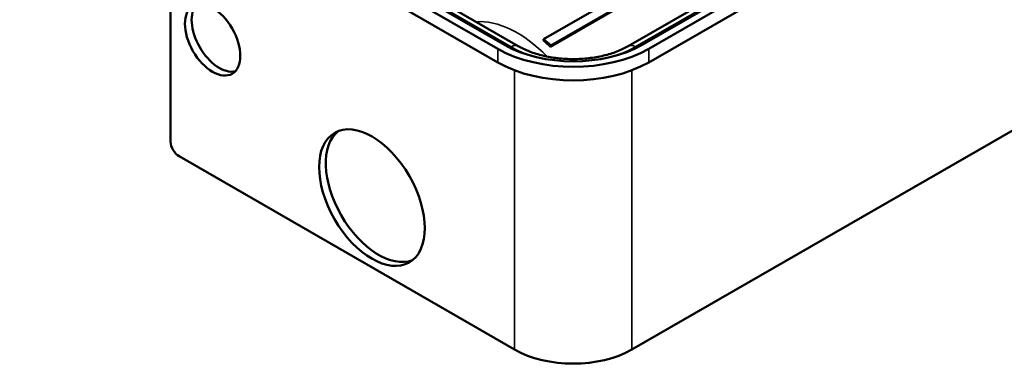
# Model space of a CAD drawing. Header units: millimetres. Extents: x 239 to 1147, y -554 to 286.
# Tile 4 of 10: x 1017 to 1100, y -221 to -191. Entities that reach past the tile are written whole.
import ezdxf

# ---------------------------------------------------------------- set-up
doc = ezdxf.new("R2010")
doc.units = ezdxf.units.MM
doc.header["$LTSCALE"] = 2
doc.layers.add('Etroit visible (ISO)', color=7, linetype='Continuous', lineweight=35)
doc.layers.add('Visible (ISO)', color=7, linetype='Continuous', lineweight=50)

msp = doc.modelspace()

# ---------------------------------------------------------------- linework, layer by layer
at = {"layer": 'Etroit visible (ISO)'}
for p, q in [((1113.484, -167.842), (1068.936, -193.496)), ((1058.471, -193.496), (1018.731, -170.611)), ((1057.339, -193.657), (1057.339, -194.801)), ((1070.067, -193.657), (1070.067, -194.801)), ((1058.754, -195.465), (1058.754, -219.004)), ((1068.653, -195.465), (1068.653, -219.004))]:
    msp.add_line(p, q, dxfattribs=at)
for centre, major_axis, ratio, start_param, end_param in [((1058.988, -200.502), (-4.99, 8.666), 0.578093, 5.135743, 6.015574), ((1058.471, -194.477), (0.599, 1.04), 0.578093, 0, 0.783464), ((1068.936, -194.477), (-0.599, 1.04), 0.578093, 5.499721, 6.283185), ((1063.703, -190.483), (-7.4, 0), 0.575862, 0.785398, 1.200944), ((1063.703, -190.483), (-7.4, 0), 0.575862, 1.940649, 2.356194)]:
    msp.add_ellipse(centre, major_axis=major_axis, ratio=ratio, start_param=start_param, end_param=end_param, dxfattribs=at)
at = {"layer": 'Visible (ISO)'}
for p, q in [((1114.049, -167.678), (1069.502, -193.331)), ((1112.885, -167.784), (1068.337, -193.437)), ((1114.615, -168.003), (1070.067, -193.657)), ((1070.067, -194.801), (1114.615, -169.148)), ((1057.339, -193.657), (1017.034, -170.447)), ((1057.905, -193.331), (1018.166, -170.447)), ((1059.07, -193.437), (1019.33, -170.553)), ((1017.034, -171.591), (1057.339, -194.801)), ((1073.934, -185.515), (1061.206, -192.844)), ((1029.762, -201.491), (1029.762, -186.285)), ((1074.507, -186.153), (1061.779, -193.482)), ((1074.54, -186.047), (1061.812, -193.376)), ((1061.182, -192.958), (1061.206, -192.844)), ((1061.812, -193.376), (1061.779, -193.482)), ((1113.201, -193.351), (1068.653, -219.004)), ((1058.754, -219.004), (1030.469, -202.716))]:
    msp.add_line(p, q, dxfattribs=at)
at = {"layer": 'Visible (ISO)', "flags": 128}
msp.add_lwpolyline([(1059.07, -193.437), (1059.178, -193.498), (1059.289, -193.557), (1059.404, -193.616), (1059.522, -193.673), (1059.643, -193.728), (1059.767, -193.783), (1059.893, -193.835), (1060.023, -193.887), (1060.155, -193.936), (1060.29, -193.984), (1060.428, -194.031), (1060.568, -194.075), (1060.71, -194.117), (1060.855, -194.158), (1061.001, -194.197), (1061.15, -194.233), (1061.3, -194.268), (1061.453, -194.3), (1061.606, -194.331), (1061.762, -194.359), (1061.918, -194.386), (1062.077, -194.41), (1062.236, -194.431), (1062.396, -194.451), (1062.557, -194.468), (1062.72, -194.483), (1062.882, -194.496), (1063.046, -194.506), (1063.21, -194.514), (1063.374, -194.52), (1063.539, -194.524), (1063.703, -194.525), (1063.868, -194.524), (1064.032, -194.52), (1064.197, -194.515), (1064.361, -194.506), (1064.524, -194.496), (1064.687, -194.483), (1064.849, -194.468), (1065.01, -194.451), (1065.171, -194.431), (1065.33, -194.409), (1065.488, -194.385), (1065.645, -194.359), (1065.8, -194.331), (1065.954, -194.301), (1066.106, -194.268), (1066.257, -194.233), (1066.405, -194.197), (1066.552, -194.158), (1066.696, -194.117), (1066.839, -194.075), (1066.978, -194.03), (1067.116, -193.984), (1067.251, -193.936), (1067.383, -193.887), (1067.513, -193.836), (1067.64, -193.783), (1067.764, -193.729), (1067.885, -193.673), (1068.003, -193.616), (1068.118, -193.557), (1068.229, -193.498), (1068.337, -193.437)], dxfattribs=at)
at = {"layer": 'Visible (ISO)'}
for centre, major_axis in [((1033.298, -192.899), (-1.647, 2.86)), ((1046.733, -206.195), (-3.144, 5.459))]:
    msp.add_ellipse(centre, major_axis=major_axis, ratio=0.578093, dxfattribs=at)
for centre, major_axis, ratio, start_param, end_param in [((1033.863, -192.573), (-1.647, 2.86), 0.578093, 0.171935, 2.969657), ((1063.703, -189.992), (-8.2, 0), 0.575862, 0.785398, 2.356194), ((1059.695, -200.094), (4.99, -8.666), 0.578093, 2.058953, 2.146219), ((1059.695, -200.094), (5.07, -8.804), 0.578093, 2.058953, 2.146219), ((1063.703, -189.992), (9, 0), 0.575862, 3.926991, 5.497787), ((1063.703, -191.137), (-9, 0), 0.575862, 0.785398, 2.356194), ((1047.298, -205.87), (-3.144, 5.459), 0.578093, 0.089739, 3.051854), ((1030.469, -201.899), (-0.499, 0.867), 0.578093, 0.787332, 2.358128), ((1063.703, -216.154), (-7, 0), 0.575862, 0.785398, 2.356194)]:
    msp.add_ellipse(centre, major_axis=major_axis, ratio=ratio, start_param=start_param, end_param=end_param, dxfattribs=at)

doc.saveas('drawing.dxf')
